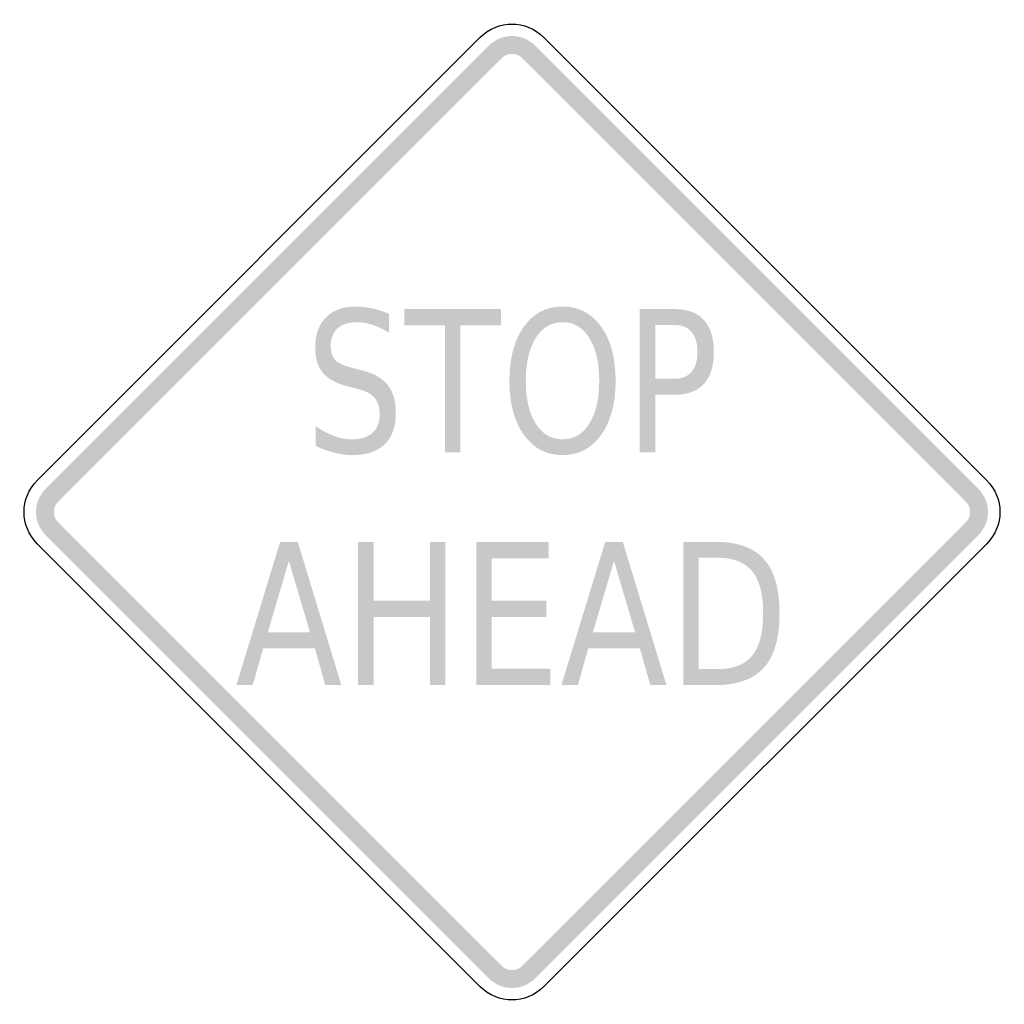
# Model space of a CAD drawing. Header units: inches. Extents: x -0.5 to 0.5, y -0.5 to 0.5.
import ezdxf

# ---------------------------------------------------------------- set-up
doc = ezdxf.new("R2010")
doc.units = ezdxf.units.IN
doc.header["$MEASUREMENT"] = 0

msp = doc.modelspace()

# ---------------------------------------------------------------- hatches: boundary and pattern name
for points in [[(0.0236, 0.4737), (0.0212, 0.4759), (0.0185, 0.4778), (0.0157, 0.4795), (0.0128, 0.4809), (0.0097, 0.482), (0.0065, 0.4828), (0.0033, 0.4833), (0, 0.4834), (-0.0033, 0.4833), (-0.0065, 0.4828), (-0.0097, 0.482), (-0.0128, 0.4809), (-0.0157, 0.4795), (-0.0185, 0.4778), (-0.0212, 0.4759), (-0.0236, 0.4737), (-0.0107, 0.4608), (-0.0096, 0.4618), (-0.0084, 0.4627), (-0.0071, 0.4635), (-0.0058, 0.4641), (-0.0044, 0.4646), (-0.003, 0.465), (-0.0015, 0.4652), (0, 0.4652), (0.0015, 0.4652), (0.003, 0.465), (0.0044, 0.4646), (0.0058, 0.4641), (0.0071, 0.4635), (0.0084, 0.4627), (0.0096, 0.4618), (0.0107, 0.4608), (0.0236, 0.4737)], [(-0.4608, 0.0107), (-0.0107, 0.4608), (-0.0236, 0.4737), (-0.4737, 0.0236), (-0.4608, 0.0107)], [(0.0107, 0.4608), (0.4608, 0.0107), (0.4737, 0.0236), (0.0236, 0.4737), (0.0107, 0.4608)], [(-0.1095, 0.2061), (-0.0111, 0.2061), (-0.0111, 0.1895), (-0.0524, 0.1895), (-0.0524, 0.0606), (-0.0682, 0.0606), (-0.0682, 0.1895), (-0.1095, 0.1895), (-0.1095, 0.2061)], [(-0.4737, 0.0236), (-0.4757, 0.0213), (-0.4776, 0.0188), (-0.4792, 0.0162), (-0.4806, 0.0135), (-0.4817, 0.0106), (-0.4826, 0.0076), (-0.4831, 0.0046), (-0.4834, 0.0015), (-0.4834, -0.0015), (-0.4831, -0.0046), (-0.4826, -0.0076), (-0.4817, -0.0106), (-0.4806, -0.0135), (-0.4792, -0.0162), (-0.4776, -0.0188), (-0.4757, -0.0213), (-0.4737, -0.0236), (-0.4608, -0.0107), (-0.4618, -0.0097), (-0.4626, -0.0086), (-0.4633, -0.0074), (-0.464, -0.0061), (-0.4645, -0.0048), (-0.4648, -0.0035), (-0.4651, -0.0021), (-0.4652, -0.0007), (-0.4652, 0.0007), (-0.4651, 0.0021), (-0.4648, 0.0035), (-0.4645, 0.0048), (-0.464, 0.0061), (-0.4633, 0.0074), (-0.4626, 0.0086), (-0.4618, 0.0097), (-0.4608, 0.0107), (-0.4737, 0.0236)], [(0.4737, -0.0236), (0.4759, -0.0212), (0.4778, -0.0185), (0.4795, -0.0157), (0.4809, -0.0128), (0.482, -0.0097), (0.4828, -0.0065), (0.4833, -0.0033), (0.4834, 0), (0.4833, 0.0033), (0.4828, 0.0065), (0.482, 0.0097), (0.4809, 0.0128), (0.4795, 0.0157), (0.4778, 0.0185), (0.4759, 0.0212), (0.4737, 0.0236), (0.4608, 0.0107), (0.4618, 0.0096), (0.4627, 0.0084), (0.4635, 0.0071), (0.4641, 0.0058), (0.4646, 0.0044), (0.465, 0.003), (0.4652, 0.0015), (0.4652, 0), (0.4652, -0.0015), (0.465, -0.003), (0.4646, -0.0044), (0.4641, -0.0058), (0.4635, -0.0071), (0.4627, -0.0084), (0.4618, -0.0096), (0.4608, -0.0107), (0.4737, -0.0236)], [(-0.0107, -0.4608), (-0.4608, -0.0107), (-0.4737, -0.0236), (-0.0236, -0.4737), (-0.0107, -0.4608)], [(0.4608, -0.0107), (0.0107, -0.4608), (0.0236, -0.4737), (0.4737, -0.0236), (0.4608, -0.0107)], [(-0.1563, -0.0303), (-0.1405, -0.0303), (-0.1405, -0.09), (-0.0833, -0.09), (-0.0833, -0.0303), (-0.0676, -0.0303), (-0.0676, -0.1758), (-0.0833, -0.1758), (-0.0833, -0.1065), (-0.1405, -0.1065), (-0.1405, -0.1758), (-0.1563, -0.1758), (-0.1563, -0.0303)], [(-0.0362, -0.0303), (0.0374, -0.0303), (0.0374, -0.0469), (-0.0205, -0.0469), (-0.0205, -0.09), (0.035, -0.09), (0.035, -0.1065), (-0.0205, -0.1065), (-0.0205, -0.1592), (0.0388, -0.1592), (0.0388, -0.1758), (-0.0362, -0.1758), (-0.0362, -0.0303)], [(-0.0236, -0.4737), (-0.0213, -0.4757), (-0.0188, -0.4776), (-0.0162, -0.4792), (-0.0135, -0.4806), (-0.0106, -0.4817), (-0.0076, -0.4826), (-0.0046, -0.4831), (-0.0015, -0.4834), (0.0015, -0.4834), (0.0046, -0.4831), (0.0076, -0.4826), (0.0106, -0.4817), (0.0135, -0.4806), (0.0162, -0.4792), (0.0188, -0.4776), (0.0213, -0.4757), (0.0236, -0.4737), (0.0107, -0.4608), (0.0097, -0.4618), (0.0086, -0.4626), (0.0074, -0.4633), (0.0061, -0.464), (0.0048, -0.4645), (0.0035, -0.4648), (0.0021, -0.4651), (0.0007, -0.4652), (-0.0007, -0.4652), (-0.0021, -0.4651), (-0.0035, -0.4648), (-0.0048, -0.4645), (-0.0061, -0.464), (-0.0074, -0.4633), (-0.0086, -0.4626), (-0.0097, -0.4618), (-0.0107, -0.4608), (-0.0236, -0.4737)]]:
    msp.add_hatch(color=7).paths.add_polyline_path(points)
h = msp.add_hatch(color=7)
edge = h.paths.add_edge_path()
edge.add_line((-0.125, 0.2013), (-0.125, 0.1821))
edge.add_spline(control_points=[(-0.125, 0.1821), (-0.1309, 0.1857), (-0.1366, 0.1884), (-0.1419, 0.1901), (-0.1472, 0.1919), (-0.1523, 0.1928), (-0.1572, 0.1928), (-0.1658, 0.1928), (-0.1724, 0.1907), (-0.1771, 0.1865), (-0.1817, 0.1824), (-0.1841, 0.1765), (-0.1841, 0.1688), (-0.1841, 0.1624), (-0.1825, 0.1575), (-0.1794, 0.1542), (-0.1763, 0.1509), (-0.1705, 0.1483), (-0.1618, 0.1463)], knot_values=[0, 0, 0, 0, 1, 1, 1, 2, 2, 2, 3, 3, 3, 4, 4, 4, 5, 5, 5, 6, 6, 6, 6], degree=3, periodic=0)
edge.add_line((-0.1618, 0.1463), (-0.1523, 0.1438))
edge.add_spline(control_points=[(-0.1523, 0.1438), (-0.1406, 0.1411), (-0.1319, 0.1361), (-0.1263, 0.1291), (-0.1207, 0.122), (-0.118, 0.1126), (-0.118, 0.1008), (-0.118, 0.0867), (-0.1217, 0.076), (-0.1293, 0.0687), (-0.1369, 0.0614), (-0.1479, 0.0578), (-0.1625, 0.0578), (-0.1681, 0.0578), (-0.1739, 0.0586), (-0.1801, 0.0601), (-0.1863, 0.0617), (-0.1928, 0.064), (-0.1994, 0.0671)], knot_values=[0, 0, 0, 0, 1, 1, 1, 2, 2, 2, 3, 3, 3, 4, 4, 4, 5, 5, 5, 6, 6, 6, 6], degree=3, periodic=0)
edge.add_line((-0.1994, 0.0671), (-0.1994, 0.0873))
edge.add_spline(control_points=[(-0.1994, 0.0873), (-0.193, 0.0828), (-0.1868, 0.0795), (-0.1806, 0.0772), (-0.1745, 0.0749), (-0.1685, 0.0738), (-0.1625, 0.0738), (-0.1536, 0.0738), (-0.1466, 0.076), (-0.1417, 0.0804), (-0.1368, 0.0848), (-0.1344, 0.0911), (-0.1344, 0.0993), (-0.1344, 0.1065), (-0.1362, 0.112), (-0.1397, 0.1161), (-0.1432, 0.1201), (-0.1489, 0.1231), (-0.1569, 0.1251)], knot_values=[0, 0, 0, 0, 1, 1, 1, 2, 2, 2, 3, 3, 3, 4, 4, 4, 5, 5, 5, 6, 6, 6, 6], degree=3, periodic=0)
edge.add_line((-0.1569, 0.1251), (-0.1665, 0.1275))
edge.add_spline(control_points=[(-0.1665, 0.1275), (-0.1783, 0.1304), (-0.1868, 0.135), (-0.192, 0.1412), (-0.1973, 0.1474), (-0.1999, 0.1561), (-0.1999, 0.1672), (-0.1999, 0.1801), (-0.1963, 0.1902), (-0.189, 0.1976), (-0.1818, 0.205), (-0.1718, 0.2087), (-0.159, 0.2087), (-0.1536, 0.2087), (-0.148, 0.2081), (-0.1424, 0.2069), (-0.1367, 0.2057), (-0.1309, 0.2038), (-0.125, 0.2013)], knot_values=[0, 0, 0, 0, 1, 1, 1, 2, 2, 2, 3, 3, 3, 4, 4, 4, 5, 5, 5, 6, 6, 6, 6], degree=3, periodic=0)
h = msp.add_hatch(color=7)
edge = h.paths.add_edge_path()
edge.add_spline(control_points=[(0.0514, 0.2087), (0.0677, 0.2087), (0.0807, 0.2019), (0.0905, 0.1882), (0.1003, 0.1746), (0.1052, 0.1562), (0.1052, 0.1332), (0.1052, 0.1103), (0.1003, 0.092), (0.0905, 0.0783), (0.0807, 0.0646), (0.0677, 0.0578), (0.0514, 0.0578), (0.035, 0.0578), (0.0219, 0.0646), (0.0121, 0.0783), (0.0023, 0.0919), (-0.0026, 0.1102), (-0.0026, 0.1332), (-0.0026, 0.1562), (0.0023, 0.1746), (0.0121, 0.1882), (0.0219, 0.2019), (0.035, 0.2087), (0.0514, 0.2087)], knot_values=[0, 0, 0, 0, 1, 1, 1, 2, 2, 2, 3, 3, 3, 4, 4, 4, 5, 5, 5, 6, 6, 6, 7, 7, 7, 8, 8, 8, 8], degree=3, periodic=0)
edge = h.paths.add_edge_path(flags=0)
edge.add_spline(control_points=[(0.0514, 0.1928), (0.0399, 0.1928), (0.0309, 0.1874), (0.0241, 0.1768), (0.0174, 0.1661), (0.014, 0.1516), (0.014, 0.1332), (0.014, 0.1149), (0.0174, 0.1004), (0.0241, 0.0898), (0.0309, 0.0791), (0.0399, 0.0738), (0.0514, 0.0738), (0.0628, 0.0738), (0.0719, 0.0791), (0.0785, 0.0898), (0.0852, 0.1004), (0.0886, 0.1149), (0.0886, 0.1332), (0.0886, 0.1516), (0.0852, 0.1661), (0.0785, 0.1768), (0.0719, 0.1874), (0.0628, 0.1928), (0.0514, 0.1928)], knot_values=[0, 0, 0, 0, 1, 1, 1, 2, 2, 2, 3, 3, 3, 4, 4, 4, 5, 5, 5, 6, 6, 6, 7, 7, 7, 8, 8, 8, 8], degree=3, periodic=0)
h = msp.add_hatch(color=7)
edge = h.paths.add_edge_path()
edge.add_line((0.1298, 0.2061), (0.1654, 0.2061))
edge.add_spline(control_points=[(0.1654, 0.2061), (0.1784, 0.2061), (0.1883, 0.2024), (0.1949, 0.1951), (0.2016, 0.1877), (0.205, 0.1769), (0.205, 0.1627), (0.205, 0.1483), (0.2016, 0.1374), (0.1949, 0.1301), (0.1883, 0.1228), (0.1784, 0.1191), (0.1654, 0.1191)], knot_values=[0, 0, 0, 0, 1, 1, 1, 2, 2, 2, 3, 3, 3, 4, 4, 4, 4], degree=3, periodic=0)
edge.add_line((0.1654, 0.1191), (0.1456, 0.1191))
edge.add_line((0.1456, 0.1191), (0.1456, 0.0606))
edge.add_line((0.1456, 0.0606), (0.1298, 0.0606))
edge.add_line((0.1298, 0.0606), (0.1298, 0.2061))
edge = h.paths.add_edge_path(flags=0)
edge.add_line((0.1456, 0.1899), (0.1456, 0.1353))
edge.add_line((0.1456, 0.1353), (0.1654, 0.1353))
edge.add_spline(control_points=[(0.1654, 0.1353), (0.1727, 0.1353), (0.1783, 0.1376), (0.1823, 0.1424), (0.1864, 0.1471), (0.1884, 0.1539), (0.1884, 0.1627), (0.1884, 0.1714), (0.1864, 0.1781), (0.1823, 0.1828), (0.1783, 0.1876), (0.1727, 0.1899), (0.1654, 0.1899)], knot_values=[0, 0, 0, 0, 1, 1, 1, 2, 2, 2, 3, 3, 3, 4, 4, 4, 4], degree=3, periodic=0)
edge.add_line((0.1654, 0.1899), (0.1456, 0.1899))
h = msp.add_hatch(color=7)
h.paths.add_polyline_path([(-0.2355, -0.0303), (-0.2176, -0.0303), (-0.1733, -0.1758), (-0.1896, -0.1758), (-0.2002, -0.1385), (-0.2527, -0.1385), (-0.2633, -0.1758), (-0.2799, -0.1758), (-0.2355, -0.0303)])
h.paths.add_polyline_path([(-0.2266, -0.0497), (-0.248, -0.1221), (-0.2052, -0.1221), (-0.2266, -0.0497)], flags=0)
h = msp.add_hatch(color=7)
h.paths.add_polyline_path([(0.0947, -0.0303), (0.1125, -0.0303), (0.1569, -0.1758), (0.1405, -0.1758), (0.1299, -0.1385), (0.0775, -0.1385), (0.0669, -0.1758), (0.0502, -0.1758), (0.0947, -0.0303)])
h.paths.add_polyline_path([(0.1036, -0.0497), (0.0822, -0.1221), (0.125, -0.1221), (0.1036, -0.0497)], flags=0)
h = msp.add_hatch(color=7)
edge = h.paths.add_edge_path()
edge.add_line((0.1739, -0.0303), (0.2062, -0.0303))
edge.add_spline(control_points=[(0.2062, -0.0303), (0.2288, -0.0303), (0.2454, -0.0362), (0.2559, -0.0479), (0.2665, -0.0596), (0.2717, -0.078), (0.2717, -0.1029), (0.2717, -0.128), (0.2664, -0.1464), (0.2558, -0.1582), (0.2452, -0.1699), (0.2287, -0.1758), (0.2062, -0.1758)], knot_values=[0, 0, 0, 0, 1, 1, 1, 2, 2, 2, 3, 3, 3, 4, 4, 4, 4], degree=3, periodic=0)
edge.add_line((0.2062, -0.1758), (0.1739, -0.1758))
edge.add_line((0.1739, -0.1758), (0.1739, -0.0303))
edge = h.paths.add_edge_path(flags=0)
edge.add_line((0.1896, -0.0465), (0.1896, -0.1596))
edge.add_line((0.1896, -0.1596), (0.2087, -0.1596))
edge.add_spline(control_points=[(0.2087, -0.1596), (0.2247, -0.1596), (0.2365, -0.1551), (0.2439, -0.146), (0.2514, -0.1369), (0.2551, -0.1225), (0.2551, -0.1029), (0.2551, -0.0834), (0.2514, -0.0691), (0.2439, -0.0601), (0.2365, -0.051), (0.2247, -0.0465), (0.2087, -0.0465)], knot_values=[0, 0, 0, 0, 1, 1, 1, 2, 2, 2, 3, 3, 3, 4, 4, 4, 4], degree=3, periodic=0)
edge.add_line((0.2087, -0.0465), (0.1896, -0.0465))

# ---------------------------------------------------------------- linework, layer by layer
at = {"color": 7}
for points in [[(-0.4822, 0.0321), (-0.0322, 0.4822)], [(0.0321, 0.4822), (0.4822, 0.0321)], [(-0.0322, -0.4822), (-0.4822, -0.0322)], [(0.4822, -0.0322), (0.0321, -0.4822)]]:
    msp.add_lwpolyline(points, dxfattribs=at)
for points in [[(-0.0322, 0.4822), (-0.0144, 0.5), (0.0144, 0.5), (0.0321, 0.4822)], [(-0.4822, -0.0322), (-0.5, -0.0144), (-0.5, 0.0144), (-0.4822, 0.0321)], [(0.4822, 0.0321), (0.5, 0.0144), (0.5, -0.0144), (0.4822, -0.0322)], [(0.0321, -0.4822), (0.0144, -0.5), (-0.0144, -0.5), (-0.0322, -0.4822)]]:
    msp.add_open_spline(points, degree=3, dxfattribs=at)

doc.saveas('drawing.dxf')
